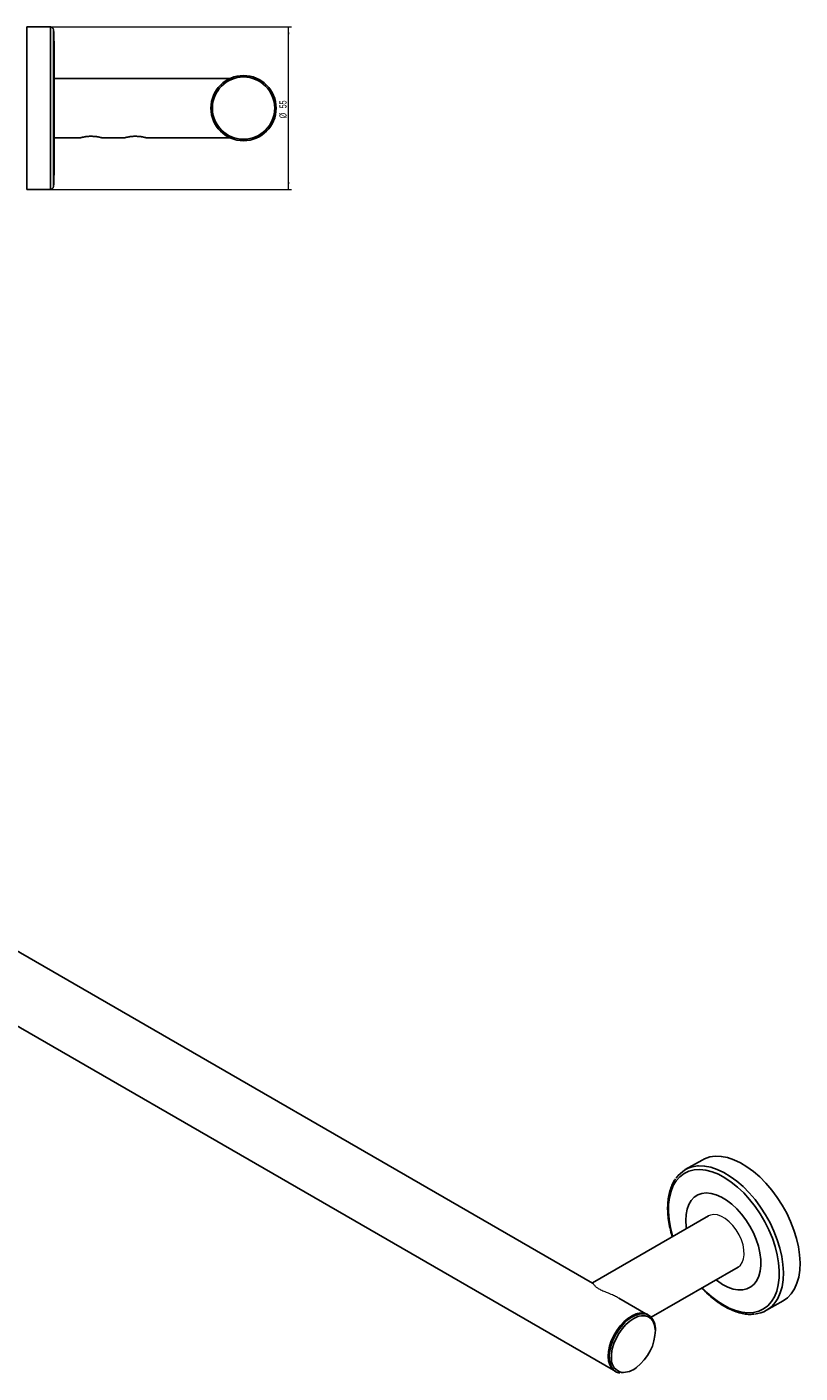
# Model space of a CAD drawing. Header units: millimetres. Extents: x -797 to 393, y -45 to 419.
# Tile 4 of 4: x 132 to 393, y -45 to 411. Entities that reach past the tile are written whole.
import ezdxf

# ---------------------------------------------------------------- set-up
doc = ezdxf.new("R2010")
doc.units = ezdxf.units.MM
doc.styles.add('SLDTEXTSTYLE0', font='TXT', dxfattribs={"width": 0.605})
doc.dimstyles.new('SLDDIMSTYLE0', dxfattribs={"dimtxt": 2.311487, "dimasz": 2.5, "dimexe": 0, "dimexo": 0.0625, "dimgap": 0.577872, "dimtad": 1, "dimrnd": 1e-09, "dimzin": 12, "dimdsep": 46, "dimtxsty": 'SLDTEXTSTYLE0', "dimsah": 1, "dimcen": 0.09, "dimadec": 0, "dimazin": 3, "dimtfac": 1, "dimtofl": 0, "dimtmove": 0, "dimatfit": 3, "dimfxl": 1, "dimfrac": 2, "dimtolj": 1, "dimtzin": 12, "dimarcsym": 0})

# ---------------------------------------------------------------- blocks, each defined once
blk = doc.blocks.new('_D_1')
at = {"color": 7, "linetype": 'Continuous', "lineweight": 18}
for p, q in [((132.7, 411.28), (221.27, 411.28)), ((220.27, 356.28), (220.27, 411.28)), ((132.7, 356.28), (221.27, 356.28))]:
    blk.add_line(p, q, dxfattribs=at)
for points in [[(220.27, 411.28), (219.96, 408.78), (220.58, 408.78)], [(220.27, 356.28), (220.58, 358.78), (219.96, 358.78)]]:
    blk.add_solid(points, dxfattribs=at)
at = {"color": 7, "linetype": 'Continuous', "lineweight": 18, "char_height": 2.381, "attachment_point": 1, "rotation": 90, "style": 'SLDTEXTSTYLE0'}
for s, insert in [('55', (217.2, 383.7)), ('%%c', (217.2, 380.33))]:
    blk.add_mtext(s, dxfattribs=dict(at, insert=insert))

msp = doc.modelspace()

# ---------------------------------------------------------------- linework, layer by layer
at = {"color": 7, "linetype": 'Continuous', "lineweight": 25}
for p, q in [((139.7, 411.282), (131.7, 411.282)), ((131.7, 411.282), (131.7, 356.287)), ((140.95, 401.782), (140.95, 365.785)), ((200.331, 393.782), (140.95, 393.782)), ((140.95, 373.782), (149.958, 373.782)), ((156.941, 373.782), (164.958, 373.782)), ((171.941, 373.782), (200.331, 373.782)), ((140.95, 365.785), (140.95, 365.782)), ((131.7, 356.287), (131.7, 356.282)), ((131.7, 356.282), (139.7, 356.282)), ((323.234, -14.039), (-52.545, 202.894)), ((-82.13, 194.57), (330.296, -43.518)), ((360.283, 27.621), (354.626, 24.355)), ((362.492, 8.689), (323.178, -14.006)), ((343.065, -25.619), (372.491, -8.632)), ((341.295, -24.465), (332.121, -19.169)), ((382.124, -23.278), (387.781, -20.012)), ((342.198, -24.929), (341.845, -24.725)), ((330.796, -43.864), (331.149, -44.068))]:
    msp.add_line(p, q, dxfattribs=at)
at = {"color": 8, "linetype": 'Continuous', "lineweight": 25}
for p, q in [((139.7, 411.282), (139.7, 356.287)), ((140.698, 410.341), (140.698, 357.228)), ((139.7, 356.287), (139.7, 356.282)), ((140.698, 357.228), (140.698, 357.223))]:
    msp.add_line(p, q, dxfattribs=at)
at = {"color": 7, "linetype": 'Continuous', "lineweight": 25, "flags": 128}
for points in [[(387.781, -20.012), (389.213, -18.992), (390.499, -17.645), (391.571, -16.018), (392.414, -14.133), (393.017, -12.013), (393.373, -9.688), (393.476, -7.187), (393.327, -4.542), (392.925, -1.789), (392.278, 1.037), (391.392, 3.899), (390.28, 6.761), (388.956, 9.583), (387.438, 12.33), (385.745, 14.966), (383.9, 17.457), (381.925, 19.769), (379.848, 21.874), (377.695, 23.743), (375.494, 25.351), (373.274, 26.679), (371.064, 27.709), (368.893, 28.427), (366.789, 28.825), (364.779, 28.896), (362.89, 28.639), (361.146, 28.06), (360.283, 27.621)], [(330.796, -43.864), (330.491, -43.668), (329.655, -42.851), (329.034, -41.76), (328.647, -40.429), (328.507, -38.9), (328.618, -37.224), (328.976, -35.453), (329.571, -33.645), (330.382, -31.858), (331.384, -30.149), (332.545, -28.574), (333.827, -27.182), (335.19, -26.019), (336.588, -25.122), (337.978, -24.52), (339.315, -24.232), (340.556, -24.267)], [(339.006, -25.254), (338.533, -25.396), (337.165, -26.01), (335.792, -26.92), (334.461, -28.095), (333.218, -29.495), (332.104, -31.072), (331.158, -32.773), (330.412, -34.54), (329.891, -36.312), (329.613, -38.03), (329.588, -39.634), (329.617, -39.975)], [(340.556, -24.267), (341.66, -24.625), (341.845, -24.725)], [(332.438, -44.526), (331.334, -44.168), (331.149, -44.068)]]:
    msp.add_lwpolyline(points, dxfattribs=at)
at = {"color": 8, "linetype": 'Continuous', "lineweight": 25, "flags": 128}
for points in [[(367.329, -21.355), (369.511, -22.514), (371.668, -23.366), (373.771, -23.901), (375.792, -24.111), (377.703, -23.993), (379.478, -23.549), (381.093, -22.784), (382.527, -21.71), (383.76, -20.34), (384.775, -18.693), (385.56, -16.792), (386.102, -14.662), (386.394, -12.332), (386.434, -9.834), (386.22, -7.2), (385.755, -4.468), (385.045, -1.673), (384.101, 1.146), (382.934, 3.951), (381.561, 6.705), (380, 9.37), (378.272, 11.91), (376.401, 14.29), (374.411, 16.479), (372.331, 18.447), (370.188, 20.168), (368.01, 21.617), (365.828, 22.776), (363.671, 23.629), (361.567, 24.163), (359.547, 24.373), (357.636, 24.255), (355.861, 23.811), (354.245, 23.046), (352.811, 21.972), (351.578, 20.602), (350.563, 18.956), (349.779, 17.054), (349.237, 14.924), (348.944, 12.594), (348.904, 10.096), (349.119, 7.462), (349.584, 4.73), (350.293, 1.935), (350.367, 1.689)], [(385.277, -20.323), (385.914, -19.283), (386.757, -17.398), (387.36, -15.279), (387.716, -12.954), (387.82, -10.452), (387.67, -7.808), (387.268, -5.055), (386.621, -2.228), (385.735, 0.634), (384.623, 3.495), (383.3, 6.317), (381.781, 9.065), (380.088, 11.701), (378.243, 14.191), (376.268, 16.504), (374.191, 18.608), (372.038, 20.477), (369.837, 22.086), (367.617, 23.414), (365.407, 24.444), (363.236, 25.162), (361.132, 25.559), (359.122, 25.63), (358.742, 25.606)], [(367.26, -14.534), (369.034, -15.452), (370.777, -16.068), (372.456, -16.371), (374.039, -16.355), (375.494, -16.02), (376.794, -15.373), (377.912, -14.426), (378.828, -13.198), (379.523, -11.712), (379.984, -9.998), (380.201, -8.088), (380.172, -6.021), (379.895, -3.836), (379.377, -1.575), (378.628, 0.716), (377.662, 2.994), (376.497, 5.215), (375.158, 7.334), (373.67, 9.312), (372.061, 11.108), (370.363, 12.689), (368.609, 14.024), (366.834, 15.086), (365.071, 15.855), (363.356, 16.316), (361.721, 16.46), (360.198, 16.284), (358.817, 15.792), (357.605, 14.993), (356.586, 13.902), (355.779, 12.542), (355.199, 10.938), (354.859, 9.122), (354.765, 7.129), (354.919, 4.997), (355.008, 4.368)], [(365.007, -12.953), (365.492, -13.332), (367.26, -14.534)], [(331.149, -44.068), (330.401, -43.5), (329.67, -42.542), (329.164, -41.326), (328.899, -39.89), (328.885, -38.281), (329.12, -36.551), (329.599, -34.754), (330.304, -32.95), (331.215, -31.195), (332.301, -29.546), (333.527, -28.056), (334.855, -26.774), (336.241, -25.74), (337.641, -24.987), (339.01, -24.54), (340.303, -24.413), (341.481, -24.61), (342.198, -24.929)], [(344.48, -30.013), (344.467, -29.772), (344.239, -28.336), (343.765, -27.116), (343.063, -26.155), (342.154, -25.485), (341.071, -25.129), (339.85, -25.099), (339.006, -25.254)]]:
    msp.add_lwpolyline(points, dxfattribs=at)
at = {"color": 144, "linetype": 'Continuous', "lineweight": 18, "flags": 128}
for points in [[(372.491, -8.632), (373.251, -8.033), (373.923, -7.077), (374.363, -5.864), (374.554, -4.438), (374.49, -2.85), (374.173, -1.159), (373.615, 0.576), (372.835, 2.291), (371.862, 3.923), (370.731, 5.416), (369.483, 6.713), (368.163, 7.769), (366.819, 8.545), (365.499, 9.013), (364.251, 9.157), (363.12, 8.97), (362.492, 8.689)], [(330.821, -43.821), (330.698, -43.747), (329.829, -42.99), (329.168, -41.954), (328.737, -40.671), (328.55, -39.183), (328.612, -37.538), (328.923, -35.789), (329.471, -33.992), (330.239, -32.205), (331.203, -30.485), (332.331, -28.887), (333.587, -27.463), (334.931, -26.259), (336.32, -25.313)]]:
    msp.add_lwpolyline(points, dxfattribs=at)
at = {"color": 7, "linetype": 'Continuous', "lineweight": 25}
for radius in [11.05, 10.55]:
    msp.add_circle((205.032, 383.782), radius, dxfattribs=at)
for centre, radius, start, end in [((139.7, 410.282), 1, 3.36937, 90), ((-4.675, 401.782), 145.625, 0, 3.36937), ((-4.675, 365.782), 145.625, 356.63063, 0), ((139.7, 357.282), 1, 270, 356.63063), ((359.417, 16.057), 9.572, 94.04709, 145.59349), ((377.3, -14.921), 9.633, 274.4962, 325.89275), ((338.758, -29.553), 5.763, 353.59459, 53.34775), ((328.286, -29.724), 16.196, 307.26516, 358.97913)]:
    msp.add_arc(centre, radius, start, end, dxfattribs=at)
at = {"color": 8, "linetype": 'Continuous', "lineweight": 25}
for centre, radius, start, end in [((384.817, 7.018), 33.33, 222.81046, 238.35206), ((334.007, -40.008), 4.39, 179.57218, 256.52349), ((333.523, -37.252), 7.045, 265.60676, 310.44211)]:
    msp.add_arc(centre, radius, start, end, dxfattribs=at)
at = {"color": 144, "linetype": 'Continuous', "lineweight": 18}
msp.add_arc((339.522, -29.609), 5.358, 64.61126, 126.6992, dxfattribs=at)
at = {"color": 7, "linetype": 'Continuous', "lineweight": 25}
for points, knots in [([(151.132, 374.042), (151.011, 374.019), (150.767, 373.974), (150.448, 373.904), (150.177, 373.84), (150.012, 373.798), (149.943, 373.78), (149.956, 373.784), (149.958, 373.784)], [0, 0, 0, 0, 0.1789059, 0.3616326, 0.56638, 0.7792781, 0.9534872, 1, 1, 1, 1]), ([(156.941, 373.784), (156.942, 373.784), (156.945, 373.783), (156.868, 373.803), (156.724, 373.839), (156.514, 373.889), (156.242, 373.95), (155.897, 374.02), (155.483, 374.092), (154.992, 374.162), (154.439, 374.218), (153.833, 374.251), (153.201, 374.255), (152.569, 374.226), (151.956, 374.168), (151.479, 374.102), (151.218, 374.057), (151.132, 374.042)], [0, 0, 0, 0, 0.0323885, 0.0913414, 0.1464417, 0.2028976, 0.2630937, 0.3246165, 0.3939688, 0.464905, 0.5430872, 0.6233142, 0.7055076, 0.7900572, 0.8726861, 0.957785, 1, 1, 1, 1]), ([(166.132, 374.042), (166.011, 374.019), (165.767, 373.974), (165.448, 373.904), (165.177, 373.84), (165.012, 373.798), (164.943, 373.78), (164.956, 373.784), (164.958, 373.784)], [0, 0, 0, 0, 0.1789059, 0.3616326, 0.56638, 0.7792781, 0.9534872, 1, 1, 1, 1]), ([(171.941, 373.784), (171.942, 373.784), (171.945, 373.783), (171.868, 373.803), (171.724, 373.839), (171.514, 373.889), (171.242, 373.95), (170.897, 374.02), (170.483, 374.092), (169.992, 374.162), (169.439, 374.218), (168.833, 374.251), (168.201, 374.255), (167.569, 374.226), (166.956, 374.168), (166.479, 374.102), (166.218, 374.057), (166.132, 374.042)], [0, 0, 0, 0, 0.0323885, 0.0913414, 0.1464417, 0.2028976, 0.2630937, 0.3246165, 0.3939688, 0.464905, 0.5430872, 0.6233142, 0.7055076, 0.7900572, 0.8726861, 0.957785, 1, 1, 1, 1]), ([(351.334, 21.253), (351.22, 21.106), (350.728, 20.469), (350.065, 19.112), (349.358, 17.198), (348.886, 15.071), (348.637, 12.779), (348.619, 10.342), (348.827, 7.795), (349.274, 5.165), (349.748, 3.091), (350.139, 1.902), (350.234, 1.613)], [0, 0, 0, 0, 0.03441, 0.1482933, 0.2632544, 0.3791176, 0.4955646, 0.6122976, 0.7290971, 0.8458395, 0.9624915, 1, 1, 1, 1]), ([(360.231, -15.709), (360.698, -16.208), (361.806, -17.392), (363.653, -19.029), (365.624, -20.565), (366.925, -21.383), (367.522, -21.758)], [0, 0, 0, 0, 0.2029943, 0.4826632, 0.762652, 1, 1, 1, 1]), ([(367.522, -21.758), (367.895, -21.974), (368.975, -22.598), (370.766, -23.429), (372.874, -24.153), (374.931, -24.565), (376.576, -24.71), (377.491, -24.605), (377.776, -24.572)], [0, 0, 0, 0, 0.1059978, 0.3071521, 0.5084602, 0.7094487, 0.909582, 1, 1, 1, 1])]:
    msp.add_open_spline(points, degree=3, knots=knots, dxfattribs=at)
at = {"color": 144, "linetype": 'Continuous', "lineweight": 18}
msp.add_open_spline([(332.043, -19.141), (331.923, -19.067), (331.381, -18.734), (330.529, -18.335), (329.486, -17.867), (328.678, -17.534), (327.598, -17.099), (326.62, -16.704), (325.739, -16.278), (325.209, -15.979), (324.766, -15.676), (324.378, -15.357), (324.094, -15.071), (323.85, -14.79), (323.674, -14.564), (323.529, -14.368), (323.4, -14.198), (323.283, -14.065), (323.195, -14.008), (323.152, -14.027), (323.137, -14.034)], degree=3, knots=[0, 0, 0, 0, 0.0268133, 0.1206642, 0.1733973, 0.2375125, 0.2805332, 0.3873946, 0.431684, 0.4772233, 0.5215351, 0.5669541, 0.6256056, 0.6653029, 0.7255274, 0.7719184, 0.8185574, 0.8892015, 0.9610121, 1, 1, 1, 1], dxfattribs=at)

# ---------------------------------------------------------------- dimensions: what is measured, and where the dimension line sits
at = {"color": 7, "linetype": 'Continuous', "lineweight": 18}
dim = msp.add_linear_dim(base=(220.274, 411.282), p1=(131.7, 356.282), p2=(131.7, 411.282), angle=90, text='%%c<>', dimstyle='SLDDIMSTYLE0', dxfattribs=at)
dim.commit()
dim.dimension.update_dxf_attribs({"geometry": '_D_1', "text_midpoint": (220.274, 383.782), "dimtype": 160})

doc.saveas('drawing.dxf')
